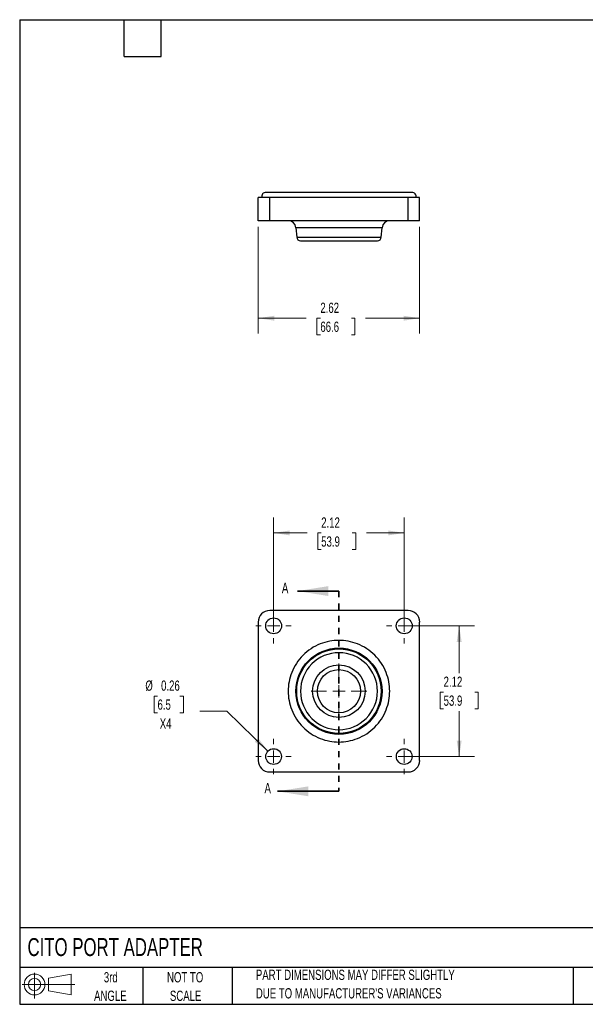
# Model space of a CAD drawing. Header units: inches. Extents: x 0.5 to 21.5, y 0.5 to 16.5.
# Tile 1 of 2: x 0.5 to 9.7, y 0.5 to 16.5. Entities that reach past the tile are written whole.
import ezdxf

# ---------------------------------------------------------------- set-up
doc = ezdxf.new("R2010")
doc.units = ezdxf.units.IN
doc.header["$LTSCALE"] = 2
doc.header["$MEASUREMENT"] = 0
doc.linetypes.add('HIDDEN', pattern=[0.075, 0.05, -0.025])
doc.layers.add('TEXT', color=140, linetype='Continuous', lineweight=25)
doc.styles.add('SLDTEXTSTYLE0', font='TXT', dxfattribs={"width": 0.7})
doc.dimstyles.new('SLDDIMSTYLE0', dxfattribs={"dimtxt": 0.169922, "dimasz": 0.26, "dimexe": 0, "dimexo": 0.0625, "dimgap": 0.04248, "dimtad": 0, "dimtih": 1, "dimtoh": 1, "dimrnd": 1e-09, "dimzin": 12, "dimdsep": 46, "dimtxsty": 'SLDTEXTSTYLE0', "dimsah": 1, "dimcen": 0.09, "dimadec": 0, "dimazin": 3, "dimtfac": 1, "dimtofl": 0, "dimtmove": 0, "dimatfit": 3, "dimfxl": 0, "dimfrac": 2, "dimtolj": 1, "dimtzin": 12, "dimarcsym": 0})
doc.dimstyles.new('SLDDIMSTYLE1', dxfattribs={"dimtxt": 0.169922, "dimasz": 0.26, "dimexe": 0, "dimexo": 0.0625, "dimgap": 0.04248, "dimtad": 0, "dimtih": 1, "dimtoh": 1, "dimrnd": 1e-09, "dimdsep": 46, "dimtxsty": 'SLDTEXTSTYLE0', "dimsah": 1, "dimcen": 0, "dimadec": 0, "dimazin": 2, "dimtfac": 1, "dimtofl": 0, "dimtmove": 0, "dimatfit": 3, "dimfxl": 0, "dimfrac": 2, "dimtolj": 1, "dimtzin": 12, "dimarcsym": 0})

# ---------------------------------------------------------------- blocks, each defined once
blk = doc.blocks.new('Block11')
at = {"color": 7, "linetype": 'Continuous', "lineweight": 18}
for p, q in [((0.204, 0.418), (0.204, 0)), ((0.431, 0.328), (0.801, 0.396)), ((0.431, 0.126), (0.431, 0.328)), ((0.801, 0.396), (0.801, 0.058)), ((0, 0.227), (0.856, 0.227)), ((0.431, 0.126), (0.801, 0.058))]:
    blk.add_line(p, q, dxfattribs=at)
for radius in [0.169, 0.101]:
    blk.add_circle((0.204, 0.227), radius, dxfattribs=at)
blk = doc.blocks.new('Block12')
at = {"color": 7, "linetype": 'Continuous'}
blk.add_blockref('Block11', (0, 0), dxfattribs=at)
blk = doc.blocks.new('_D')
at = {"color": 7, "linetype": 'Continuous', "lineweight": 0}
for p, q in [((6.852, 6.65), (7.895, 6.65)), ((7.645, 6.65), (7.645, 5.881)), ((7.392, 5.573), (7.335, 5.573)), ((7.335, 5.573), (7.335, 5.303)), ((7.897, 5.573), (7.954, 5.573)), ((7.954, 5.573), (7.954, 5.303)), ((7.335, 5.303), (7.392, 5.303)), ((7.954, 5.303), (7.897, 5.303)), ((7.645, 4.526), (7.645, 5.265)), ((6.852, 4.526), (7.895, 4.526))]:
    blk.add_line(p, q, dxfattribs=at)
at = {"color": 7, "linetype": 'Continuous', "lineweight": 18}
for points in [[(7.645, 6.65), (7.605, 6.39), (7.685, 6.39)], [(7.645, 4.526), (7.685, 4.786), (7.605, 4.786)]]:
    blk.add_solid(points, dxfattribs=at)
at = {"color": 7, "linetype": 'Continuous', "lineweight": 18, "char_height": 0.1667, "attachment_point": 1, "style": 'SLDTEXTSTYLE0'}
for s, insert in [('2.12', (7.392, 5.826)), ('53.9', (7.392, 5.518))]:
    blk.add_mtext(s, dxfattribs=dict(at, insert=insert))
blk = doc.blocks.new('_D_1')
at = {"color": 7, "linetype": 'Continuous', "lineweight": 0}
for p, q in [((4.628, 6.75), (4.628, 8.41)), ((6.752, 6.75), (6.752, 8.41)), ((4.628, 8.16), (5.171, 8.16)), ((5.402, 8.16), (5.345, 8.16)), ((5.345, 8.16), (5.345, 7.89)), ((5.907, 8.16), (5.964, 8.16)), ((5.964, 8.16), (5.964, 7.89)), ((6.752, 8.16), (6.137, 8.16)), ((5.345, 7.89), (5.402, 7.89)), ((5.964, 7.89), (5.907, 7.89))]:
    blk.add_line(p, q, dxfattribs=at)
at = {"color": 7, "linetype": 'Continuous', "lineweight": 18}
for points in [[(4.628, 8.16), (4.888, 8.12), (4.888, 8.2)], [(6.752, 8.16), (6.492, 8.2), (6.492, 8.12)]]:
    blk.add_solid(points, dxfattribs=at)
at = {"color": 7, "linetype": 'Continuous', "lineweight": 18, "char_height": 0.1667, "attachment_point": 1, "style": 'SLDTEXTSTYLE0'}
for s, insert in [('2.12', (5.402, 8.412)), ('53.9', (5.402, 8.104))]:
    blk.add_mtext(s, dxfattribs=dict(at, insert=insert))
blk = doc.blocks.new('_D_2')
at = {"color": 7, "linetype": 'Continuous', "lineweight": 0}
for p, q in [((2.741, 5.509), (2.684, 5.509)), ((2.684, 5.509), (2.684, 5.239)), ((3.105, 5.509), (3.162, 5.509)), ((3.162, 5.509), (3.162, 5.239)), ((2.684, 5.239), (2.741, 5.239)), ((3.162, 5.239), (3.105, 5.239)), ((3.867, 5.262), (3.429, 5.262)), ((4.536, 4.615), (3.867, 5.262))]:
    blk.add_line(p, q, dxfattribs=at)
at = {"color": 7, "linetype": 'Continuous', "lineweight": 18}
blk.add_solid([(4.536, 4.615), (4.377, 4.825), (4.321, 4.767)], dxfattribs=at)
at = {"color": 7, "linetype": 'Continuous', "lineweight": 18, "char_height": 0.1667, "attachment_point": 1, "style": 'SLDTEXTSTYLE0'}
for s, insert in [('%%c', (2.543, 5.762)), ('0.26', (2.799, 5.762)), ('6.5', (2.741, 5.454)), ('X4', (2.777, 5.146))]:
    blk.add_mtext(s, dxfattribs=dict(at, insert=insert))
blk = doc.blocks.new('SW_CENTERMARKSYMBOL_0')
at = {"color": 0, "linetype": 'Continuous', "lineweight": 18}
for p, q in [((0, 0.2), (0, 0.2875)), ((-0.2, 0), (-0.2875, 0)), ((0, 0), (-0.1, 0)), ((0, 0), (0, 0.1)), ((0, 0), (0, -0.1)), ((0, 0), (0.1, 0)), ((0.2, 0), (0.2875, 0)), ((0, -0.2), (0, -0.2875))]:
    blk.add_line(p, q, dxfattribs=at)
blk = doc.blocks.new('SW_CENTERMARKSYMBOL_1')
at = {"color": 0, "linetype": 'Continuous', "lineweight": 18}
for p, q in [((0, 0.2), (0, 0.2875)), ((-0.2, 0), (-0.2875, 0)), ((0, 0), (-0.1, 0)), ((0, 0), (0, 0.1)), ((0, 0), (0, -0.1)), ((0, 0), (0.1, 0)), ((0.2, 0), (0.2875, 0)), ((0, -0.2), (0, -0.2875))]:
    blk.add_line(p, q, dxfattribs=at)
blk = doc.blocks.new('SW_CENTERMARKSYMBOL_2')
at = {"color": 0, "linetype": 'Continuous', "lineweight": 18}
for p, q in [((0, 0.2), (0, 0.2875)), ((-0.2, 0), (-0.2875, 0)), ((0, 0), (-0.1, 0)), ((0, 0), (0, 0.1)), ((0, 0), (0, -0.1)), ((0, 0), (0.1, 0)), ((0.2, 0), (0.2875, 0)), ((0, -0.2), (0, -0.2875))]:
    blk.add_line(p, q, dxfattribs=at)
blk = doc.blocks.new('SW_CENTERMARKSYMBOL_3')
at = {"color": 0, "linetype": 'Continuous', "lineweight": 18}
for p, q in [((0, 0.2), (0, 0.2875)), ((-0.2, 0), (-0.2875, 0)), ((0, 0), (-0.1, 0)), ((0, 0), (0, 0.1)), ((0, 0), (0, -0.1)), ((0, 0), (0.1, 0)), ((0.2, 0), (0.2875, 0)), ((0, -0.2), (0, -0.2875))]:
    blk.add_line(p, q, dxfattribs=at)
blk = doc.blocks.new('SW_CENTERMARKSYMBOL_4')
at = {"color": 0, "linetype": 'Continuous', "lineweight": 18}
for p, q in [((0, 0.2), (0, 0.4515)), ((-0.2, 0), (-0.4515, 0)), ((0, 0), (-0.1, 0)), ((0, 0), (0, 0.1)), ((0, 0), (0, -0.1)), ((0, 0), (0.1, 0)), ((0.2, 0), (0.4515, 0)), ((0, -0.2), (0, -0.4515))]:
    blk.add_line(p, q, dxfattribs=at)
blk = doc.blocks.new('_D_3')
at = {"color": 7, "linetype": 'Continuous', "lineweight": 0}
for p, q in [((4.378, 13.134), (4.378, 11.399)), ((7.002, 13.134), (7.002, 11.399)), ((4.378, 11.649), (5.158, 11.649)), ((5.388, 11.649), (5.331, 11.649)), ((5.331, 11.649), (5.331, 11.379)), ((5.893, 11.649), (5.95, 11.649)), ((5.95, 11.649), (5.95, 11.379)), ((7.002, 11.649), (6.124, 11.649)), ((5.331, 11.379), (5.388, 11.379)), ((5.95, 11.379), (5.893, 11.379))]:
    blk.add_line(p, q, dxfattribs=at)
at = {"color": 7, "linetype": 'Continuous', "lineweight": 18}
for points in [[(4.378, 11.649), (4.638, 11.609), (4.638, 11.689)], [(7.002, 11.649), (6.742, 11.689), (6.742, 11.609)]]:
    blk.add_solid(points, dxfattribs=at)
at = {"color": 7, "linetype": 'Continuous', "lineweight": 18, "char_height": 0.1667, "attachment_point": 1, "style": 'SLDTEXTSTYLE0'}
for s, insert in [('2.62', (5.388, 11.902)), ('66.6', (5.388, 11.594))]:
    blk.add_mtext(s, dxfattribs=dict(at, insert=insert))

msp = doc.modelspace()

# ---------------------------------------------------------------- linework, layer by layer
for p, q in [((4.378, 13.234), (4.378, 13.609)), ((4.566, 13.609), (4.378, 13.609)), ((6.876, 13.693), (4.504, 13.693)), ((4.566, 13.234), (4.566, 13.609)), ((6.815, 13.609), (4.566, 13.609)), ((6.815, 13.234), (6.815, 13.609)), ((7.002, 13.609), (6.815, 13.609)), ((7.002, 13.234), (7.002, 13.609)), ((4.566, 13.234), (4.378, 13.234)), ((6.815, 13.234), (4.566, 13.234)), ((4.989, 13.12), (5.003, 12.966)), ((6.391, 13.12), (4.989, 13.12)), ((6.378, 12.966), (6.391, 13.12)), ((7.002, 13.234), (6.815, 13.234)), ((5.003, 12.966), (6.378, 12.966)), ((6.815, 6.9), (4.566, 6.9)), ((4.378, 6.712), (4.378, 4.463)), ((7.002, 4.463), (7.002, 6.712)), ((4.566, 4.276), (6.815, 4.276))]:
    msp.add_line(p, q)
at = {"color": 7, "linetype": 'Continuous', "lineweight": 35}
for p, q in [((5.69, 7.215), (5.016, 7.215)), ((5.69, 3.961), (4.69, 3.961))]:
    msp.add_line(p, q, dxfattribs=at)
at = {"color": 7, "linetype": 'HIDDEN', "lineweight": 35}
msp.add_line((5.69, 7.215), (5.69, 3.961), dxfattribs=at)
for centre, radius in [((4.628, 6.65), 0.129), ((6.752, 6.65), 0.129), ((5.69, 5.588), 0.701), ((5.69, 5.588), 0.687), ((5.69, 5.588), 0.427), ((5.69, 5.588), 0.351), ((4.628, 4.526), 0.128), ((6.752, 4.526), 0.128)]:
    msp.add_circle(centre, radius)
for centre, radius, start, end in [((4.504, 13.624), 0.0695, 90, 192.0423), ((6.876, 13.624), 0.0695, 347.9577, 90), ((4.865, 13.109), 0.125, 5, 90), ((6.516, 13.109), 0.125, 90, 175), ((5.065, 12.971), 0.062, 185, 270), ((6.316, 12.971), 0.062, 270, 355), ((4.566, 6.712), 0.188, 90, 180), ((6.815, 6.712), 0.188, 0, 90), ((4.566, 4.463), 0.188, 180, 270), ((6.815, 4.463), 0.188, 270, 0)]:
    msp.add_arc(centre, radius, start, end)
for points, knots in [([(5.065, 12.909), (5.065, 12.909), (5.131, 12.909), (5.365, 12.909), (5.524, 12.909), (5.856, 12.909), (6.015, 12.909), (6.25, 12.909), (6.316, 12.909), (6.316, 12.909)], [0, 0, 0, 0, 0.25, 0.25, 0.5, 0.5, 0.75, 0.75, 1, 1, 1, 1]), ([(5.69, 4.762), (5.64, 4.762), (5.536, 4.772), (5.382, 4.816), (5.234, 4.893), (5.102, 5), (4.995, 5.132), (4.919, 5.28), (4.874, 5.434), (4.86, 5.588), (4.874, 5.742), (4.919, 5.896), (4.995, 6.044), (5.102, 6.176), (5.234, 6.283), (5.382, 6.36), (5.536, 6.404), (5.69, 6.418), (5.844, 6.404), (5.998, 6.36), (6.146, 6.283), (6.278, 6.176), (6.385, 6.044), (6.462, 5.896), (6.506, 5.742), (6.52, 5.588), (6.506, 5.434), (6.462, 5.28), (6.385, 5.132), (6.278, 5), (6.146, 4.893), (5.998, 4.816), (5.844, 4.772), (5.741, 4.762), (5.69, 4.762)], [0, 0, 0, 0, 0.029129, 0.060003, 0.09216, 0.125, 0.15784, 0.189997, 0.220871, 0.25, 0.279129, 0.310003, 0.34216, 0.375, 0.40784, 0.439997, 0.470871, 0.5, 0.529129, 0.560003, 0.59216, 0.625, 0.65784, 0.689997, 0.720871, 0.75, 0.779129, 0.810003, 0.84216, 0.875, 0.90784, 0.939997, 0.970871, 1, 1, 1, 1]), ([(5.69, 4.962), (5.524, 4.962), (5.365, 5.028), (5.131, 5.263), (5.065, 5.422), (5.065, 5.754), (5.131, 5.913), (5.365, 6.148), (5.524, 6.213), (5.856, 6.213), (6.015, 6.148), (6.25, 5.913), (6.316, 5.754), (6.316, 5.422), (6.25, 5.263), (6.015, 5.028), (5.856, 4.962), (5.69, 4.962)], [0, 0, 0, 0, 0.125, 0.125, 0.25, 0.25, 0.375, 0.375, 0.5, 0.5, 0.625, 0.625, 0.75, 0.75, 0.875, 0.875, 1, 1, 1, 1])]:
    msp.add_open_spline(points, degree=3, knots=knots)
at = {"color": 7, "linetype": 'Continuous', "lineweight": 35}
for points in [[(5.016, 7.215), (5.516, 7.135), (5.516, 7.295)], [(4.69, 3.961), (5.19, 3.881), (5.19, 4.041)]]:
    msp.add_solid(points, dxfattribs=at)
at = {"layer": 'TEXT'}
for p, q in [((0.5, 16.5), (21.5, 16.5)), ((0.5, 16.5), (0.5, 0.5)), ((2.2, 15.9), (2.2, 16.5)), ((2.8, 15.9), (2.8, 16.5)), ((2.2, 15.9), (2.8, 15.9)), ((21.5, 1.742), (0.5, 1.742)), ((21.5, 1.1), (0.5, 1.1)), ((2.5, 1.1), (2.5, 0.5)), ((3.954, 1.1), (3.954, 0.5)), ((9.5, 1.1), (9.5, 0.5)), ((0.5, 0.5), (21.5, 0.5))]:
    msp.add_line(p, q, dxfattribs=at)

# ---------------------------------------------------------------- block references
at = {"color": 7, "linetype": 'Continuous', "lineweight": 0}
for name, p in [('SW_CENTERMARKSYMBOL_2', (4.628, 6.65)), ('SW_CENTERMARKSYMBOL_3', (6.752, 6.65)), ('SW_CENTERMARKSYMBOL_4', (5.69, 5.588)), ('SW_CENTERMARKSYMBOL_1', (4.628, 4.526)), ('SW_CENTERMARKSYMBOL_0', (6.752, 4.526))]:
    msp.add_blockref(name, p, dxfattribs=at)
at = {"layer": 'TEXT'}
msp.add_blockref('Block12', (0.538, 0.595), dxfattribs=at)

# ---------------------------------------------------------------- texts
at = {"color": 7, "linetype": 'Continuous', "char_height": 0.17, "attachment_point": 1, "style": 'SLDTEXTSTYLE0'}
for insert in [(4.762, 7.35), (4.479, 4.096)]:
    msp.add_mtext('A', dxfattribs=dict(at, insert=insert))
at = {"layer": 'TEXT', "style": 'SLDTEXTSTYLE0'}
for s, insert, char_height, attachment_point in [('CITO PORT ADAPTER', (0.627, 1.576), 0.29167, 1), ('3rd', (1.981, 1.023), 0.1667, 2), ('NOT TO', (3.19, 1.023), 0.1667, 2), ('PART DIMENSIONS MAY DIFFER SLIGHTLY', (4.34, 1.063), 0.16667, 1), ('ANGLE', (1.974, 0.722), 0.1667, 2), ('SCALE', (3.198, 0.722), 0.1667, 2), ("DUE TO MANUFACTURER'S VARIANCES", (4.34, 0.762), 0.16667, 1)]:
    msp.add_mtext(s, dxfattribs=dict(at, insert=insert, char_height=char_height, attachment_point=attachment_point))

# ---------------------------------------------------------------- dimensions: what is measured, and where the dimension line sits
at = {"color": 7, "linetype": 'Continuous', "lineweight": 18}
for base, p1, p2, picture, middle in [((4.378, 11.649), (7.002, 13.234), (4.378, 13.234), '_D_3', (5.641, 11.649)), ((4.628, 8.16), (6.752, 6.65), (4.628, 6.65), '_D_1', (5.654, 8.16))]:
    dim = msp.add_linear_dim(base=base, p1=p1, p2=p2, dimstyle='SLDDIMSTYLE0', dxfattribs=at)
    dim.commit()
    dim.dimension.update_dxf_attribs({"geometry": picture, "text_midpoint": middle, "dimtype": 160})
dim = msp.add_linear_dim(base=(7.645, 4.526), p1=(6.752, 6.65), p2=(6.752, 4.526), angle=90, dimstyle='SLDDIMSTYLE0', dxfattribs=at)
dim.commit()
dim.dimension.update_dxf_attribs({"geometry": '_D', "text_midpoint": (7.645, 5.573), "dimtype": 160})
dim = msp.add_diameter_dim_2p(p1=(4.721, 4.436), p2=(4.536, 4.615), text='<>\\PX4', dimstyle='SLDDIMSTYLE1', dxfattribs=at)
dim.commit()
dim.dimension.update_dxf_attribs({"geometry": '_D_2', "text_midpoint": (2.923, 5.35), "dimtype": 163})

doc.saveas('drawing.dxf')
